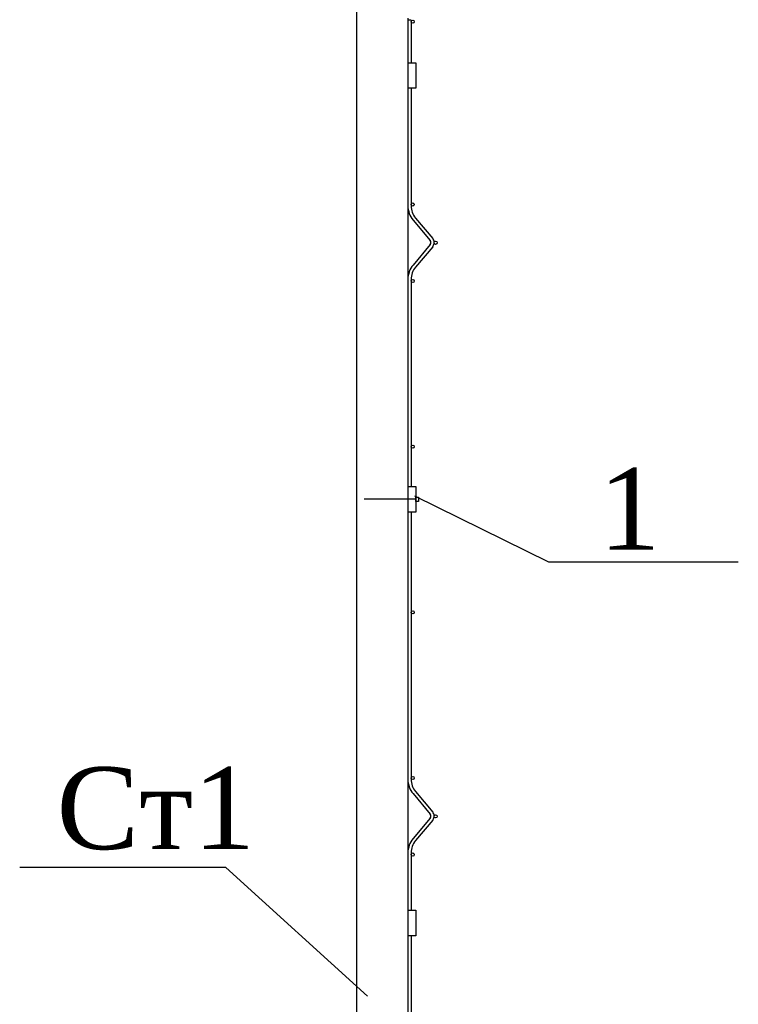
# Model space of a CAD drawing. Header units: inches. Extents: x 9403 to 10041, y 45 to 1090.
# Tile 37 of 41: x 9756 to 9788, y 617 to 660. Entities that reach past the tile are written whole.
import ezdxf

# ---------------------------------------------------------------- set-up
doc = ezdxf.new("R2010")
doc.units = ezdxf.units.IN
doc.header["$MEASUREMENT"] = 0
doc.linetypes.add('K5LT_BASIC', pattern=[0])
doc.layers.add('Системный слой VIEW1', color=7, linetype='Continuous')
doc.layers.add('Системный слой VIEW5', color=7, linetype='Continuous')
doc.styles.add('TIEMS', font='times.ttf')

msp = doc.modelspace()

# ---------------------------------------------------------------- linework, layer by layer
at = {"color": 1}
for p, q in [((9773.56, 658.438), (9773.915, 658.438)), ((9773.915, 658.438), (9773.915, 657.318)), ((9773.915, 657.318), (9773.56, 657.318)), ((9773.56, 639.819), (9773.915, 639.819)), ((9773.915, 639.819), (9773.915, 638.699)), ((9773.915, 638.699), (9773.56, 638.699)), ((9773.56, 621.201), (9773.915, 621.201)), ((9773.915, 621.201), (9773.915, 620.081)), ((9773.915, 620.081), (9773.56, 620.081))]:
    msp.add_line(p, q, dxfattribs=at)
at = {"linetype": 'ByBlock'}
for points in [[(9773.848, 639.416), (9779.745, 636.504), (9788.086, 636.504)], [(9773.915, 639.259), (9771.632, 639.259)], [(9771.789, 617.428), (9765.557, 623.087), (9756.492, 623.087)]]:
    msp.add_lwpolyline(points, dxfattribs=at)
msp.add_lwpolyline([(9773.915, 639.359), (9774.024, 639.359), (9774.024, 639.16), (9773.915, 639.16)], close=True, dxfattribs=at)
at = {"layer": 'Системный слой VIEW1', "color": 5, "linetype": 'K5LT_BASIC'}
for p, q in [((9771.32, 553.624), (9771.32, 661.326)), ((9773.56, 660.398), (9773.56, 574.86)), ((9773.56, 653.159), (9773.56, 553.624))]:
    msp.add_line(p, q, dxfattribs=at)
at = {"layer": 'Системный слой VIEW5', "color": 0, "linetype": 'K5LT_BASIC'}
for p, q in [((9773.7, 660.314), (9773.56, 660.314)), ((9773.7, 660.314), (9773.7, 659.236)), ((9773.7, 660.314), (9773.7, 658.438)), ((9773.7, 657.318), (9773.7, 652.882)), ((9773.7, 652.882), (9773.7, 652.156)), ((9773.789, 651.526), (9774.543, 650.628)), ((9773.789, 651.526), (9774.543, 650.628)), ((9773.789, 651.526), (9774.543, 650.628)), ((9773.789, 651.526), (9774.543, 650.628)), ((9773.789, 651.526), (9774.543, 650.628)), ((9773.789, 651.526), (9774.543, 650.628)), ((9773.789, 651.526), (9774.543, 650.628)), ((9773.789, 651.526), (9774.543, 650.628)), ((9773.789, 651.526), (9774.543, 650.628)), ((9773.789, 651.526), (9774.543, 650.628)), ((9773.789, 651.526), (9774.543, 650.628)), ((9773.789, 651.526), (9774.543, 650.628)), ((9773.789, 651.526), (9774.543, 650.628)), ((9773.789, 651.526), (9774.543, 650.628)), ((9773.789, 651.526), (9774.543, 650.628)), ((9773.789, 651.526), (9774.543, 650.628)), ((9773.789, 651.526), (9774.543, 650.628)), ((9773.789, 651.526), (9774.543, 650.628)), ((9773.789, 651.526), (9774.543, 650.628)), ((9773.789, 651.526), (9774.543, 650.628)), ((9773.789, 651.526), (9774.543, 650.628)), ((9773.789, 651.526), (9774.543, 650.628)), ((9773.789, 651.526), (9774.543, 650.628)), ((9773.789, 651.526), (9774.543, 650.628)), ((9773.789, 651.526), (9774.543, 650.628)), ((9773.789, 651.526), (9774.543, 650.628)), ((9773.789, 651.526), (9774.543, 650.628)), ((9773.789, 651.526), (9774.543, 650.628)), ((9773.789, 651.526), (9774.543, 650.628)), ((9773.789, 651.526), (9774.543, 650.628)), ((9773.789, 651.526), (9774.543, 650.628)), ((9773.789, 651.526), (9774.543, 650.628)), ((9773.789, 651.526), (9774.543, 650.628)), ((9773.789, 651.526), (9774.543, 650.628)), ((9773.789, 651.526), (9774.543, 650.628)), ((9773.789, 651.526), (9774.543, 650.628)), ((9773.789, 651.526), (9774.543, 650.628)), ((9773.789, 651.526), (9774.543, 650.628)), ((9773.789, 651.526), (9774.543, 650.628)), ((9773.789, 651.526), (9774.543, 650.628)), ((9773.789, 651.526), (9774.543, 650.628)), ((9773.789, 651.526), (9774.543, 650.628)), ((9773.789, 651.526), (9774.543, 650.628)), ((9773.789, 651.526), (9774.543, 650.628)), ((9773.789, 651.526), (9774.543, 650.628)), ((9773.789, 651.526), (9774.543, 650.628)), ((9773.789, 651.526), (9774.543, 650.628)), ((9773.789, 651.526), (9774.543, 650.628)), ((9773.789, 651.526), (9774.543, 650.628)), ((9773.789, 651.526), (9774.543, 650.628)), ((9773.789, 651.526), (9774.543, 650.628)), ((9773.789, 651.526), (9774.543, 650.628)), ((9773.789, 651.526), (9774.543, 650.628)), ((9773.789, 651.526), (9774.543, 650.628)), ((9773.789, 651.526), (9774.543, 650.628)), ((9773.789, 651.526), (9774.543, 650.628)), ((9773.789, 651.526), (9774.543, 650.628)), ((9773.896, 651.616), (9774.65, 650.718)), ((9774.543, 650.448), (9773.789, 649.55)), ((9774.65, 650.358), (9773.896, 649.46)), ((9774.65, 650.358), (9773.896, 649.46)), ((9774.65, 650.358), (9773.896, 649.46)), ((9774.65, 650.358), (9773.896, 649.46)), ((9774.65, 650.358), (9773.896, 649.46)), ((9774.65, 650.358), (9773.896, 649.46)), ((9774.65, 650.358), (9773.896, 649.46)), ((9774.65, 650.358), (9773.896, 649.46)), ((9774.65, 650.358), (9773.896, 649.46)), ((9774.65, 650.358), (9773.896, 649.46)), ((9774.65, 650.358), (9773.896, 649.46)), ((9774.65, 650.358), (9773.896, 649.46)), ((9774.65, 650.358), (9773.896, 649.46)), ((9774.65, 650.358), (9773.896, 649.46)), ((9774.65, 650.358), (9773.896, 649.46)), ((9774.65, 650.358), (9773.896, 649.46)), ((9774.65, 650.358), (9773.896, 649.46)), ((9774.65, 650.358), (9773.896, 649.46)), ((9774.65, 650.358), (9773.896, 649.46)), ((9774.65, 650.358), (9773.896, 649.46)), ((9774.65, 650.358), (9773.896, 649.46)), ((9774.65, 650.358), (9773.896, 649.46)), ((9774.65, 650.358), (9773.896, 649.46)), ((9774.65, 650.358), (9773.896, 649.46)), ((9774.65, 650.358), (9773.896, 649.46)), ((9774.65, 650.358), (9773.896, 649.46)), ((9774.65, 650.358), (9773.896, 649.46)), ((9774.65, 650.358), (9773.896, 649.46)), ((9774.65, 650.358), (9773.896, 649.46)), ((9774.65, 650.358), (9773.896, 649.46)), ((9774.65, 650.358), (9773.896, 649.46)), ((9774.65, 650.358), (9773.896, 649.46)), ((9774.65, 650.358), (9773.896, 649.46)), ((9774.65, 650.358), (9773.896, 649.46)), ((9774.65, 650.358), (9773.896, 649.46)), ((9774.65, 650.358), (9773.896, 649.46)), ((9774.65, 650.358), (9773.896, 649.46)), ((9774.65, 650.358), (9773.896, 649.46)), ((9774.65, 650.358), (9773.896, 649.46)), ((9774.65, 650.358), (9773.896, 649.46)), ((9774.65, 650.358), (9773.896, 649.46)), ((9774.65, 650.358), (9773.896, 649.46)), ((9774.65, 650.358), (9773.896, 649.46)), ((9774.65, 650.358), (9773.896, 649.46)), ((9774.65, 650.358), (9773.896, 649.46)), ((9774.65, 650.358), (9773.896, 649.46)), ((9774.65, 650.358), (9773.896, 649.46)), ((9774.65, 650.358), (9773.896, 649.46)), ((9774.65, 650.358), (9773.896, 649.46)), ((9774.65, 650.358), (9773.896, 649.46)), ((9774.65, 650.358), (9773.896, 649.46)), ((9774.65, 650.358), (9773.896, 649.46)), ((9774.65, 650.358), (9773.896, 649.46)), ((9774.65, 650.358), (9773.896, 649.46)), ((9774.65, 650.358), (9773.896, 649.46)), ((9774.65, 650.358), (9773.896, 649.46)), ((9774.65, 650.358), (9773.896, 649.46)), ((9773.7, 648.92), (9773.7, 644.916)), ((9773.7, 648.92), (9773.7, 644.916)), ((9773.7, 648.92), (9773.7, 644.916)), ((9773.7, 648.92), (9773.7, 644.916)), ((9773.7, 648.92), (9773.7, 644.916)), ((9773.7, 648.92), (9773.7, 644.916)), ((9773.7, 648.92), (9773.7, 644.916)), ((9773.7, 648.92), (9773.7, 644.916)), ((9773.7, 648.92), (9773.7, 644.916)), ((9773.7, 648.92), (9773.7, 644.916)), ((9773.7, 648.92), (9773.7, 644.916)), ((9773.7, 648.92), (9773.7, 644.916)), ((9773.7, 648.92), (9773.7, 644.916)), ((9773.7, 648.92), (9773.7, 644.916)), ((9773.7, 648.92), (9773.7, 644.916)), ((9773.7, 648.92), (9773.7, 644.916)), ((9773.7, 648.92), (9773.7, 644.916)), ((9773.7, 648.92), (9773.7, 644.916)), ((9773.7, 648.92), (9773.7, 644.916)), ((9773.7, 648.92), (9773.7, 644.916)), ((9773.7, 648.92), (9773.7, 644.916)), ((9773.7, 648.92), (9773.7, 644.916)), ((9773.7, 648.92), (9773.7, 644.916)), ((9773.7, 648.92), (9773.7, 644.916)), ((9773.7, 648.92), (9773.7, 644.916)), ((9773.7, 648.92), (9773.7, 644.916)), ((9773.7, 648.92), (9773.7, 644.916)), ((9773.7, 648.92), (9773.7, 644.916)), ((9773.7, 648.92), (9773.7, 644.916)), ((9773.7, 648.92), (9773.7, 644.916)), ((9773.7, 648.92), (9773.7, 644.916)), ((9773.7, 648.92), (9773.7, 644.916)), ((9773.7, 648.92), (9773.7, 644.916)), ((9773.7, 648.92), (9773.7, 644.916)), ((9773.7, 648.92), (9773.7, 644.916)), ((9773.7, 648.92), (9773.7, 644.916)), ((9773.7, 648.92), (9773.7, 644.916)), ((9773.7, 648.92), (9773.7, 644.916)), ((9773.7, 648.92), (9773.7, 644.916)), ((9773.7, 648.92), (9773.7, 644.916)), ((9773.7, 648.92), (9773.7, 644.916)), ((9773.7, 648.92), (9773.7, 644.916)), ((9773.7, 648.92), (9773.7, 644.916)), ((9773.7, 648.92), (9773.7, 644.916)), ((9773.7, 648.92), (9773.7, 644.916)), ((9773.7, 648.92), (9773.7, 644.916)), ((9773.7, 648.92), (9773.7, 644.916)), ((9773.7, 648.92), (9773.7, 644.916)), ((9773.7, 648.92), (9773.7, 644.916)), ((9773.7, 648.92), (9773.7, 644.916)), ((9773.7, 648.92), (9773.7, 644.916)), ((9773.7, 648.92), (9773.7, 644.916)), ((9773.7, 648.92), (9773.7, 644.916)), ((9773.7, 648.92), (9773.7, 644.916)), ((9773.7, 648.92), (9773.7, 644.916)), ((9773.7, 648.92), (9773.7, 644.916)), ((9773.7, 648.92), (9773.7, 644.916)), ((9773.7, 644.955), (9773.7, 639.819)), ((9773.7, 638.699), (9773.7, 626.956)), ((9773.789, 626.326), (9774.543, 625.428)), ((9773.789, 626.326), (9774.543, 625.428)), ((9773.789, 626.326), (9774.543, 625.428)), ((9773.789, 626.326), (9774.543, 625.428)), ((9773.789, 626.326), (9774.543, 625.428)), ((9773.789, 626.326), (9774.543, 625.428)), ((9773.789, 626.326), (9774.543, 625.428)), ((9773.789, 626.326), (9774.543, 625.428)), ((9773.789, 626.326), (9774.543, 625.428)), ((9773.789, 626.326), (9774.543, 625.428)), ((9773.789, 626.326), (9774.543, 625.428)), ((9773.789, 626.326), (9774.543, 625.428)), ((9773.789, 626.326), (9774.543, 625.428)), ((9773.789, 626.326), (9774.543, 625.428)), ((9773.789, 626.326), (9774.543, 625.428)), ((9773.789, 626.326), (9774.543, 625.428)), ((9773.789, 626.326), (9774.543, 625.428)), ((9773.789, 626.326), (9774.543, 625.428)), ((9773.789, 626.326), (9774.543, 625.428)), ((9773.789, 626.326), (9774.543, 625.428)), ((9773.789, 626.326), (9774.543, 625.428)), ((9773.789, 626.326), (9774.543, 625.428)), ((9773.789, 626.326), (9774.543, 625.428)), ((9773.789, 626.326), (9774.543, 625.428)), ((9773.789, 626.326), (9774.543, 625.428)), ((9773.789, 626.326), (9774.543, 625.428)), ((9773.789, 626.326), (9774.543, 625.428)), ((9773.789, 626.326), (9774.543, 625.428)), ((9773.789, 626.326), (9774.543, 625.428)), ((9773.789, 626.326), (9774.543, 625.428)), ((9773.789, 626.326), (9774.543, 625.428)), ((9773.789, 626.326), (9774.543, 625.428)), ((9773.789, 626.326), (9774.543, 625.428)), ((9773.789, 626.326), (9774.543, 625.428)), ((9773.789, 626.326), (9774.543, 625.428)), ((9773.789, 626.326), (9774.543, 625.428)), ((9773.789, 626.326), (9774.543, 625.428)), ((9773.789, 626.326), (9774.543, 625.428)), ((9773.789, 626.326), (9774.543, 625.428)), ((9773.789, 626.326), (9774.543, 625.428)), ((9773.789, 626.326), (9774.543, 625.428)), ((9773.789, 626.326), (9774.543, 625.428)), ((9773.789, 626.326), (9774.543, 625.428)), ((9773.789, 626.326), (9774.543, 625.428)), ((9773.789, 626.326), (9774.543, 625.428)), ((9773.789, 626.326), (9774.543, 625.428)), ((9773.789, 626.326), (9774.543, 625.428)), ((9773.789, 626.326), (9774.543, 625.428)), ((9773.789, 626.326), (9774.543, 625.428)), ((9773.789, 626.326), (9774.543, 625.428)), ((9773.789, 626.326), (9774.543, 625.428)), ((9773.789, 626.326), (9774.543, 625.428)), ((9773.789, 626.326), (9774.543, 625.428)), ((9773.789, 626.326), (9774.543, 625.428)), ((9773.789, 626.326), (9774.543, 625.428)), ((9773.789, 626.326), (9774.543, 625.428)), ((9773.789, 626.326), (9774.543, 625.428)), ((9773.896, 626.416), (9774.65, 625.518)), ((9774.543, 625.248), (9773.789, 624.35)), ((9774.65, 625.158), (9773.896, 624.26)), ((9774.65, 625.158), (9773.896, 624.26)), ((9774.65, 625.158), (9773.896, 624.26)), ((9774.65, 625.158), (9773.896, 624.26)), ((9774.65, 625.158), (9773.896, 624.26)), ((9774.65, 625.158), (9773.896, 624.26)), ((9774.65, 625.158), (9773.896, 624.26)), ((9774.65, 625.158), (9773.896, 624.26)), ((9774.65, 625.158), (9773.896, 624.26)), ((9774.65, 625.158), (9773.896, 624.26)), ((9774.65, 625.158), (9773.896, 624.26)), ((9774.65, 625.158), (9773.896, 624.26)), ((9774.65, 625.158), (9773.896, 624.26)), ((9774.65, 625.158), (9773.896, 624.26)), ((9774.65, 625.158), (9773.896, 624.26)), ((9774.65, 625.158), (9773.896, 624.26)), ((9774.65, 625.158), (9773.896, 624.26)), ((9774.65, 625.158), (9773.896, 624.26)), ((9774.65, 625.158), (9773.896, 624.26)), ((9774.65, 625.158), (9773.896, 624.26)), ((9774.65, 625.158), (9773.896, 624.26)), ((9774.65, 625.158), (9773.896, 624.26)), ((9774.65, 625.158), (9773.896, 624.26)), ((9774.65, 625.158), (9773.896, 624.26)), ((9774.65, 625.158), (9773.896, 624.26)), ((9774.65, 625.158), (9773.896, 624.26)), ((9774.65, 625.158), (9773.896, 624.26)), ((9774.65, 625.158), (9773.896, 624.26)), ((9774.65, 625.158), (9773.896, 624.26)), ((9774.65, 625.158), (9773.896, 624.26)), ((9774.65, 625.158), (9773.896, 624.26)), ((9774.65, 625.158), (9773.896, 624.26)), ((9774.65, 625.158), (9773.896, 624.26)), ((9774.65, 625.158), (9773.896, 624.26)), ((9774.65, 625.158), (9773.896, 624.26)), ((9774.65, 625.158), (9773.896, 624.26)), ((9774.65, 625.158), (9773.896, 624.26)), ((9774.65, 625.158), (9773.896, 624.26)), ((9774.65, 625.158), (9773.896, 624.26)), ((9774.65, 625.158), (9773.896, 624.26)), ((9774.65, 625.158), (9773.896, 624.26)), ((9774.65, 625.158), (9773.896, 624.26)), ((9774.65, 625.158), (9773.896, 624.26)), ((9774.65, 625.158), (9773.896, 624.26)), ((9774.65, 625.158), (9773.896, 624.26)), ((9774.65, 625.158), (9773.896, 624.26)), ((9774.65, 625.158), (9773.896, 624.26)), ((9774.65, 625.158), (9773.896, 624.26)), ((9774.65, 625.158), (9773.896, 624.26)), ((9774.65, 625.158), (9773.896, 624.26)), ((9774.65, 625.158), (9773.896, 624.26)), ((9774.65, 625.158), (9773.896, 624.26)), ((9774.65, 625.158), (9773.896, 624.26)), ((9774.65, 625.158), (9773.896, 624.26)), ((9774.65, 625.158), (9773.896, 624.26)), ((9774.65, 625.158), (9773.896, 624.26)), ((9774.65, 625.158), (9773.896, 624.26)), ((9773.7, 623.72), (9773.7, 621.201)), ((9773.7, 620.081), (9773.7, 613.444))]:
    msp.add_line(p, q, dxfattribs=at)
for centre in [(9773.77, 660.244), (9773.77, 652.21), (9774.778, 650.53), (9773.77, 648.85), (9773.77, 641.57), (9773.77, 634.29), (9773.77, 627.01), (9774.778, 625.33), (9773.77, 623.65)]:
    msp.add_circle(centre, 0.07, dxfattribs=at)
for centre, radius, start, end in [((9774.54, 652.156), 0.98, 180, 220), ((9774.54, 652.156), 0.98, 180, 220), ((9774.54, 652.156), 0.98, 180, 220), ((9774.54, 652.156), 0.98, 180, 220), ((9774.54, 652.156), 0.98, 180, 220), ((9774.54, 652.156), 0.98, 180, 220), ((9774.54, 652.156), 0.98, 180, 220), ((9774.54, 652.156), 0.98, 180, 220), ((9774.54, 652.156), 0.98, 180, 220), ((9774.54, 652.156), 0.98, 180, 220), ((9774.54, 652.156), 0.98, 180, 220), ((9774.54, 652.156), 0.98, 180, 220), ((9774.54, 652.156), 0.98, 180, 220), ((9774.54, 652.156), 0.98, 180, 220), ((9774.54, 652.156), 0.98, 180, 220), ((9774.54, 652.156), 0.98, 180, 220), ((9774.54, 652.156), 0.98, 180, 220), ((9774.54, 652.156), 0.98, 180, 220), ((9774.54, 652.156), 0.98, 180, 220), ((9774.54, 652.156), 0.98, 180, 220), ((9774.54, 652.156), 0.98, 180, 220), ((9774.54, 652.156), 0.98, 180, 220), ((9774.54, 652.156), 0.98, 180, 220), ((9774.54, 652.156), 0.98, 180, 220), ((9774.54, 652.156), 0.98, 180, 220), ((9774.54, 652.156), 0.98, 180, 220), ((9774.54, 652.156), 0.98, 180, 220), ((9774.54, 652.156), 0.98, 180, 220), ((9774.54, 652.156), 0.98, 180, 220), ((9774.54, 652.156), 0.98, 180, 220), ((9774.54, 652.156), 0.98, 180, 220), ((9774.54, 652.156), 0.98, 180, 220), ((9774.54, 652.156), 0.98, 180, 220), ((9774.54, 652.156), 0.98, 180, 220), ((9774.54, 652.156), 0.98, 180, 220), ((9774.54, 652.156), 0.98, 180, 220), ((9774.54, 652.156), 0.98, 180, 220), ((9774.54, 652.156), 0.98, 180, 220), ((9774.54, 652.156), 0.98, 180, 220), ((9774.54, 652.156), 0.98, 180, 220), ((9774.54, 652.156), 0.98, 180, 220), ((9774.54, 652.156), 0.98, 180, 220), ((9774.54, 652.156), 0.98, 180, 220), ((9774.54, 652.156), 0.98, 180, 220), ((9774.54, 652.156), 0.98, 180, 220), ((9774.54, 652.156), 0.98, 180, 220), ((9774.54, 652.156), 0.98, 180, 220), ((9774.54, 652.156), 0.98, 180, 220), ((9774.54, 652.156), 0.98, 180, 220), ((9774.54, 652.156), 0.98, 180, 220), ((9774.54, 652.156), 0.98, 180, 220), ((9774.54, 652.156), 0.98, 180, 220), ((9774.54, 652.156), 0.98, 180, 220), ((9774.54, 652.156), 0.98, 180, 220), ((9774.54, 652.156), 0.98, 180, 220), ((9774.54, 652.156), 0.98, 180, 220), ((9774.54, 652.156), 0.98, 180, 220), ((9774.54, 652.156), 0.84, 180, 220), ((9774.54, 652.156), 0.84, 180, 220), ((9774.54, 652.156), 0.84, 180, 220), ((9774.54, 652.156), 0.84, 180, 220), ((9774.54, 652.156), 0.84, 180, 220), ((9774.54, 652.156), 0.84, 180, 220), ((9774.54, 652.156), 0.84, 180, 220), ((9774.54, 652.156), 0.84, 180, 220), ((9774.54, 652.156), 0.84, 180, 220), ((9774.54, 652.156), 0.84, 180, 220), ((9774.54, 652.156), 0.84, 180, 220), ((9774.54, 652.156), 0.84, 180, 220), ((9774.54, 652.156), 0.84, 180, 220), ((9774.54, 652.156), 0.84, 180, 220), ((9774.54, 652.156), 0.84, 180, 220), ((9774.54, 652.156), 0.84, 180, 220), ((9774.54, 652.156), 0.84, 180, 220), ((9774.54, 652.156), 0.84, 180, 220), ((9774.54, 652.156), 0.84, 180, 220), ((9774.54, 652.156), 0.84, 180, 220), ((9774.54, 652.156), 0.84, 180, 220), ((9774.54, 652.156), 0.84, 180, 220), ((9774.54, 652.156), 0.84, 180, 220), ((9774.54, 652.156), 0.84, 180, 220), ((9774.54, 652.156), 0.84, 180, 220), ((9774.54, 652.156), 0.84, 180, 220), ((9774.54, 652.156), 0.84, 180, 220), ((9774.54, 652.156), 0.84, 180, 220), ((9774.54, 652.156), 0.84, 180, 220), ((9774.54, 652.156), 0.84, 180, 220), ((9774.54, 652.156), 0.84, 180, 220), ((9774.54, 652.156), 0.84, 180, 220), ((9774.54, 652.156), 0.84, 180, 220), ((9774.54, 652.156), 0.84, 180, 220), ((9774.54, 652.156), 0.84, 180, 220), ((9774.54, 652.156), 0.84, 180, 220), ((9774.54, 652.156), 0.84, 180, 220), ((9774.54, 652.156), 0.84, 180, 220), ((9774.54, 652.156), 0.84, 180, 220), ((9774.54, 652.156), 0.84, 180, 220), ((9774.54, 652.156), 0.84, 180, 220), ((9774.54, 652.156), 0.84, 180, 220), ((9774.54, 652.156), 0.84, 180, 220), ((9774.54, 652.156), 0.84, 180, 220), ((9774.54, 652.156), 0.84, 180, 220), ((9774.54, 652.156), 0.84, 180, 220), ((9774.54, 652.156), 0.84, 180, 220), ((9774.54, 652.156), 0.84, 180, 220), ((9774.54, 652.156), 0.84, 180, 220), ((9774.54, 652.156), 0.84, 180, 220), ((9774.54, 652.156), 0.84, 180, 220), ((9774.54, 652.156), 0.84, 180, 220), ((9774.54, 652.156), 0.84, 180, 220), ((9774.54, 652.156), 0.84, 180, 220), ((9774.54, 652.156), 0.84, 180, 220), ((9774.54, 652.156), 0.84, 180, 220), ((9774.54, 652.156), 0.84, 180, 220), ((9774.435, 650.538), 0.28, 4.5241, 40), ((9774.435, 650.538), 0.28, 4.5241, 40), ((9774.435, 650.538), 0.28, 4.5241, 40), ((9774.435, 650.538), 0.28, 4.5241, 40), ((9774.435, 650.538), 0.28, 4.5241, 40), ((9774.435, 650.538), 0.28, 4.5241, 40), ((9774.435, 650.538), 0.28, 4.5241, 40), ((9774.435, 650.538), 0.28, 4.5241, 40), ((9774.435, 650.538), 0.28, 4.5241, 40), ((9774.435, 650.538), 0.28, 4.5241, 40), ((9774.435, 650.538), 0.28, 4.5241, 40), ((9774.435, 650.538), 0.28, 4.5241, 40), ((9774.435, 650.538), 0.28, 4.5241, 40), ((9774.435, 650.538), 0.28, 4.5241, 40), ((9774.435, 650.538), 0.28, 4.5241, 40), ((9774.435, 650.538), 0.28, 4.5241, 40), ((9774.435, 650.538), 0.28, 4.5241, 40), ((9774.435, 650.538), 0.28, 4.5241, 40), ((9774.435, 650.538), 0.28, 4.5241, 40), ((9774.435, 650.538), 0.28, 4.5241, 40), ((9774.435, 650.538), 0.28, 4.5241, 40), ((9774.435, 650.538), 0.28, 4.5241, 40), ((9774.435, 650.538), 0.28, 4.5241, 40), ((9774.435, 650.538), 0.28, 4.5241, 40), ((9774.435, 650.538), 0.28, 4.5241, 40), ((9774.435, 650.538), 0.28, 4.5241, 40), ((9774.435, 650.538), 0.28, 4.5241, 40), ((9774.435, 650.538), 0.28, 4.5241, 40), ((9774.435, 650.538), 0.28, 4.5241, 40), ((9774.435, 650.538), 0.28, 4.5241, 40), ((9774.435, 650.538), 0.28, 4.5241, 40), ((9774.435, 650.538), 0.28, 4.5241, 40), ((9774.435, 650.538), 0.28, 4.5241, 40), ((9774.435, 650.538), 0.28, 4.5241, 40), ((9774.435, 650.538), 0.28, 4.5241, 40), ((9774.435, 650.538), 0.28, 4.5241, 40), ((9774.435, 650.538), 0.28, 4.5241, 40), ((9774.435, 650.538), 0.28, 4.5241, 40), ((9774.435, 650.538), 0.28, 4.5241, 40), ((9774.435, 650.538), 0.28, 4.5241, 40), ((9774.435, 650.538), 0.28, 4.5241, 40), ((9774.435, 650.538), 0.28, 4.5241, 40), ((9774.435, 650.538), 0.28, 4.5241, 40), ((9774.435, 650.538), 0.28, 4.5241, 40), ((9774.435, 650.538), 0.28, 4.5241, 40), ((9774.435, 650.538), 0.28, 4.5241, 40), ((9774.435, 650.538), 0.28, 4.5241, 40), ((9774.435, 650.538), 0.28, 4.5241, 40), ((9774.435, 650.538), 0.28, 4.5241, 40), ((9774.435, 650.538), 0.28, 4.5241, 40), ((9774.435, 650.538), 0.28, 4.5241, 40), ((9774.435, 650.538), 0.28, 4.5241, 40), ((9774.435, 650.538), 0.28, 4.5241, 40), ((9774.435, 650.538), 0.28, 4.5241, 40), ((9774.435, 650.538), 0.28, 4.5241, 40), ((9774.435, 650.538), 0.28, 4.5241, 40), ((9774.435, 650.538), 0.28, 4.5241, 40), ((9774.435, 650.538), 0.14, 320, 40), ((9774.435, 650.538), 0.14, 320, 40), ((9774.435, 650.538), 0.14, 320, 40), ((9774.435, 650.538), 0.14, 320, 40), ((9774.435, 650.538), 0.14, 320, 40), ((9774.435, 650.538), 0.14, 320, 40), ((9774.435, 650.538), 0.14, 320, 40), ((9774.435, 650.538), 0.14, 320, 40), ((9774.435, 650.538), 0.14, 320, 40), ((9774.435, 650.538), 0.14, 320, 40), ((9774.435, 650.538), 0.14, 320, 40), ((9774.435, 650.538), 0.14, 320, 40), ((9774.435, 650.538), 0.14, 320, 40), ((9774.435, 650.538), 0.14, 320, 40), ((9774.435, 650.538), 0.14, 320, 40), ((9774.435, 650.538), 0.14, 320, 40), ((9774.435, 650.538), 0.14, 320, 40), ((9774.435, 650.538), 0.14, 320, 40), ((9774.435, 650.538), 0.14, 320, 40), ((9774.435, 650.538), 0.14, 320, 40), ((9774.435, 650.538), 0.14, 320, 40), ((9774.435, 650.538), 0.14, 320, 40), ((9774.435, 650.538), 0.14, 320, 40), ((9774.435, 650.538), 0.14, 320, 40), ((9774.435, 650.538), 0.14, 320, 40), ((9774.435, 650.538), 0.14, 320, 40), ((9774.435, 650.538), 0.14, 320, 40), ((9774.435, 650.538), 0.14, 320, 40), ((9774.435, 650.538), 0.14, 320, 40), ((9774.435, 650.538), 0.14, 320, 40), ((9774.435, 650.538), 0.14, 320, 40), ((9774.435, 650.538), 0.14, 320, 40), ((9774.435, 650.538), 0.14, 320, 40), ((9774.435, 650.538), 0.14, 320, 40), ((9774.435, 650.538), 0.14, 320, 40), ((9774.435, 650.538), 0.14, 320, 40), ((9774.435, 650.538), 0.14, 320, 40), ((9774.435, 650.538), 0.14, 320, 40), ((9774.435, 650.538), 0.14, 320, 40), ((9774.435, 650.538), 0.14, 320, 40), ((9774.435, 650.538), 0.14, 320, 40), ((9774.435, 650.538), 0.14, 320, 40), ((9774.435, 650.538), 0.14, 320, 40), ((9774.435, 650.538), 0.14, 320, 40), ((9774.435, 650.538), 0.14, 320, 40), ((9774.435, 650.538), 0.14, 320, 40), ((9774.435, 650.538), 0.14, 320, 40), ((9774.435, 650.538), 0.14, 320, 40), ((9774.435, 650.538), 0.14, 320, 40), ((9774.435, 650.538), 0.14, 320, 40), ((9774.435, 650.538), 0.14, 320, 40), ((9774.435, 650.538), 0.14, 320, 40), ((9774.435, 650.538), 0.14, 320, 40), ((9774.435, 650.538), 0.14, 320, 40), ((9774.435, 650.538), 0.14, 320, 40), ((9774.435, 650.538), 0.14, 320, 40), ((9774.435, 650.538), 0.14, 320, 40), ((9774.435, 650.538), 0.28, 320, 352.7418), ((9774.435, 650.538), 0.28, 320, 352.7418), ((9774.435, 650.538), 0.28, 320, 352.7418), ((9774.435, 650.538), 0.28, 320, 352.7418), ((9774.435, 650.538), 0.28, 320, 352.7418), ((9774.435, 650.538), 0.28, 320, 352.7418), ((9774.435, 650.538), 0.28, 320, 352.7418), ((9774.435, 650.538), 0.28, 320, 352.7418), ((9774.435, 650.538), 0.28, 320, 352.7418), ((9774.435, 650.538), 0.28, 320, 352.7418), ((9774.435, 650.538), 0.28, 320, 352.7418), ((9774.435, 650.538), 0.28, 320, 352.7418), ((9774.435, 650.538), 0.28, 320, 352.7418), ((9774.435, 650.538), 0.28, 320, 352.7418), ((9774.435, 650.538), 0.28, 320, 352.7418), ((9774.435, 650.538), 0.28, 320, 352.7418), ((9774.435, 650.538), 0.28, 320, 352.7418), ((9774.435, 650.538), 0.28, 320, 352.7418), ((9774.435, 650.538), 0.28, 320, 352.7418), ((9774.435, 650.538), 0.28, 320, 352.7418), ((9774.435, 650.538), 0.28, 320, 352.7418), ((9774.435, 650.538), 0.28, 320, 352.7418), ((9774.435, 650.538), 0.28, 320, 352.7418), ((9774.435, 650.538), 0.28, 320, 352.7418), ((9774.435, 650.538), 0.28, 320, 352.7418), ((9774.435, 650.538), 0.28, 320, 352.7418), ((9774.435, 650.538), 0.28, 320, 352.7418), ((9774.435, 650.538), 0.28, 320, 352.7418), ((9774.435, 650.538), 0.28, 320, 352.7418), ((9774.435, 650.538), 0.28, 320, 352.7418), ((9774.435, 650.538), 0.28, 320, 352.7418), ((9774.435, 650.538), 0.28, 320, 352.7418), ((9774.435, 650.538), 0.28, 320, 352.7418), ((9774.435, 650.538), 0.28, 320, 352.7418), ((9774.435, 650.538), 0.28, 320, 352.7418), ((9774.435, 650.538), 0.28, 320, 352.7418), ((9774.435, 650.538), 0.28, 320, 352.7418), ((9774.435, 650.538), 0.28, 320, 352.7418), ((9774.435, 650.538), 0.28, 320, 352.7418), ((9774.435, 650.538), 0.28, 320, 352.7418), ((9774.435, 650.538), 0.28, 320, 352.7418), ((9774.435, 650.538), 0.28, 320, 352.7418), ((9774.435, 650.538), 0.28, 320, 352.7418), ((9774.435, 650.538), 0.28, 320, 352.7418), ((9774.435, 650.538), 0.28, 320, 352.7418), ((9774.435, 650.538), 0.28, 320, 352.7418), ((9774.435, 650.538), 0.28, 320, 352.7418), ((9774.435, 650.538), 0.28, 320, 352.7418), ((9774.435, 650.538), 0.28, 320, 352.7418), ((9774.435, 650.538), 0.28, 320, 352.7418), ((9774.435, 650.538), 0.28, 320, 352.7418), ((9774.435, 650.538), 0.28, 320, 352.7418), ((9774.435, 650.538), 0.28, 320, 352.7418), ((9774.435, 650.538), 0.28, 320, 352.7418), ((9774.435, 650.538), 0.28, 320, 352.7418), ((9774.435, 650.538), 0.28, 320, 352.7418), ((9774.435, 650.538), 0.28, 320, 352.7418), ((9774.54, 648.92), 0.98, 140, 180), ((9774.54, 648.92), 0.98, 140, 180), ((9774.54, 648.92), 0.98, 140, 180), ((9774.54, 648.92), 0.98, 140, 180), ((9774.54, 648.92), 0.98, 140, 180), ((9774.54, 648.92), 0.98, 140, 180), ((9774.54, 648.92), 0.98, 140, 180), ((9774.54, 648.92), 0.98, 140, 180), ((9774.54, 648.92), 0.98, 140, 180), ((9774.54, 648.92), 0.98, 140, 180), ((9774.54, 648.92), 0.98, 140, 180), ((9774.54, 648.92), 0.98, 140, 180), ((9774.54, 648.92), 0.98, 140, 180), ((9774.54, 648.92), 0.98, 140, 180), ((9774.54, 648.92), 0.98, 140, 180), ((9774.54, 648.92), 0.98, 140, 180), ((9774.54, 648.92), 0.98, 140, 180), ((9774.54, 648.92), 0.98, 140, 180), ((9774.54, 648.92), 0.98, 140, 180), ((9774.54, 648.92), 0.98, 140, 180), ((9774.54, 648.92), 0.98, 140, 180), ((9774.54, 648.92), 0.98, 140, 180), ((9774.54, 648.92), 0.98, 140, 180), ((9774.54, 648.92), 0.98, 140, 180), ((9774.54, 648.92), 0.98, 140, 180), ((9774.54, 648.92), 0.98, 140, 180), ((9774.54, 648.92), 0.98, 140, 180), ((9774.54, 648.92), 0.98, 140, 180), ((9774.54, 648.92), 0.98, 140, 180), ((9774.54, 648.92), 0.98, 140, 180), ((9774.54, 648.92), 0.98, 140, 180), ((9774.54, 648.92), 0.98, 140, 180), ((9774.54, 648.92), 0.98, 140, 180), ((9774.54, 648.92), 0.98, 140, 180), ((9774.54, 648.92), 0.98, 140, 180), ((9774.54, 648.92), 0.98, 140, 180), ((9774.54, 648.92), 0.98, 140, 180), ((9774.54, 648.92), 0.98, 140, 180), ((9774.54, 648.92), 0.98, 140, 180), ((9774.54, 648.92), 0.98, 140, 180), ((9774.54, 648.92), 0.98, 140, 180), ((9774.54, 648.92), 0.98, 140, 180), ((9774.54, 648.92), 0.98, 140, 180), ((9774.54, 648.92), 0.98, 140, 180), ((9774.54, 648.92), 0.98, 140, 180), ((9774.54, 648.92), 0.98, 140, 180), ((9774.54, 648.92), 0.98, 140, 180), ((9774.54, 648.92), 0.98, 140, 180), ((9774.54, 648.92), 0.98, 140, 180), ((9774.54, 648.92), 0.98, 140, 180), ((9774.54, 648.92), 0.98, 140, 180), ((9774.54, 648.92), 0.98, 140, 180), ((9774.54, 648.92), 0.98, 140, 180), ((9774.54, 648.92), 0.98, 140, 180), ((9774.54, 648.92), 0.98, 140, 180), ((9774.54, 648.92), 0.98, 140, 180), ((9774.54, 648.92), 0.98, 140, 180), ((9774.54, 648.92), 0.84, 140, 180), ((9774.54, 648.92), 0.84, 140, 180), ((9774.54, 648.92), 0.84, 140, 180), ((9774.54, 648.92), 0.84, 140, 180), ((9774.54, 648.92), 0.84, 140, 180), ((9774.54, 648.92), 0.84, 140, 180), ((9774.54, 648.92), 0.84, 140, 180), ((9774.54, 648.92), 0.84, 140, 180), ((9774.54, 648.92), 0.84, 140, 180), ((9774.54, 648.92), 0.84, 140, 180), ((9774.54, 648.92), 0.84, 140, 180), ((9774.54, 648.92), 0.84, 140, 180), ((9774.54, 648.92), 0.84, 140, 180), ((9774.54, 648.92), 0.84, 140, 180), ((9774.54, 648.92), 0.84, 140, 180), ((9774.54, 648.92), 0.84, 140, 180), ((9774.54, 648.92), 0.84, 140, 180), ((9774.54, 648.92), 0.84, 140, 180), ((9774.54, 648.92), 0.84, 140, 180), ((9774.54, 648.92), 0.84, 140, 180), ((9774.54, 648.92), 0.84, 140, 180), ((9774.54, 648.92), 0.84, 140, 180), ((9774.54, 648.92), 0.84, 140, 180), ((9774.54, 648.92), 0.84, 140, 180), ((9774.54, 648.92), 0.84, 140, 180), ((9774.54, 648.92), 0.84, 140, 180), ((9774.54, 648.92), 0.84, 140, 180), ((9774.54, 648.92), 0.84, 140, 180), ((9774.54, 648.92), 0.84, 140, 180), ((9774.54, 648.92), 0.84, 140, 180), ((9774.54, 648.92), 0.84, 140, 180), ((9774.54, 648.92), 0.84, 140, 180), ((9774.54, 648.92), 0.84, 140, 180), ((9774.54, 648.92), 0.84, 140, 180), ((9774.54, 648.92), 0.84, 140, 180), ((9774.54, 648.92), 0.84, 140, 180), ((9774.54, 648.92), 0.84, 140, 180), ((9774.54, 648.92), 0.84, 140, 180), ((9774.54, 648.92), 0.84, 140, 180), ((9774.54, 648.92), 0.84, 140, 180), ((9774.54, 648.92), 0.84, 140, 180), ((9774.54, 648.92), 0.84, 140, 180), ((9774.54, 648.92), 0.84, 140, 180), ((9774.54, 648.92), 0.84, 140, 180), ((9774.54, 648.92), 0.84, 140, 180), ((9774.54, 648.92), 0.84, 140, 180), ((9774.54, 648.92), 0.84, 140, 180), ((9774.54, 648.92), 0.84, 140, 180), ((9774.54, 648.92), 0.84, 140, 180), ((9774.54, 648.92), 0.84, 140, 180), ((9774.54, 648.92), 0.84, 140, 180), ((9774.54, 648.92), 0.84, 140, 180), ((9774.54, 648.92), 0.84, 140, 180), ((9774.54, 648.92), 0.84, 140, 180), ((9774.54, 648.92), 0.84, 140, 180), ((9774.54, 648.92), 0.84, 140, 180), ((9774.54, 648.92), 0.84, 140, 180), ((9774.54, 626.956), 0.98, 180, 220), ((9774.54, 626.956), 0.98, 180, 220), ((9774.54, 626.956), 0.98, 180, 220), ((9774.54, 626.956), 0.98, 180, 220), ((9774.54, 626.956), 0.98, 180, 220), ((9774.54, 626.956), 0.98, 180, 220), ((9774.54, 626.956), 0.98, 180, 220), ((9774.54, 626.956), 0.98, 180, 220), ((9774.54, 626.956), 0.98, 180, 220), ((9774.54, 626.956), 0.98, 180, 220), ((9774.54, 626.956), 0.98, 180, 220), ((9774.54, 626.956), 0.98, 180, 220), ((9774.54, 626.956), 0.98, 180, 220), ((9774.54, 626.956), 0.98, 180, 220), ((9774.54, 626.956), 0.98, 180, 220), ((9774.54, 626.956), 0.98, 180, 220), ((9774.54, 626.956), 0.98, 180, 220), ((9774.54, 626.956), 0.98, 180, 220), ((9774.54, 626.956), 0.98, 180, 220), ((9774.54, 626.956), 0.98, 180, 220), ((9774.54, 626.956), 0.98, 180, 220), ((9774.54, 626.956), 0.98, 180, 220), ((9774.54, 626.956), 0.98, 180, 220), ((9774.54, 626.956), 0.98, 180, 220), ((9774.54, 626.956), 0.98, 180, 220), ((9774.54, 626.956), 0.98, 180, 220), ((9774.54, 626.956), 0.98, 180, 220), ((9774.54, 626.956), 0.98, 180, 220), ((9774.54, 626.956), 0.98, 180, 220), ((9774.54, 626.956), 0.98, 180, 220), ((9774.54, 626.956), 0.98, 180, 220), ((9774.54, 626.956), 0.98, 180, 220), ((9774.54, 626.956), 0.98, 180, 220), ((9774.54, 626.956), 0.98, 180, 220), ((9774.54, 626.956), 0.98, 180, 220), ((9774.54, 626.956), 0.98, 180, 220), ((9774.54, 626.956), 0.98, 180, 220), ((9774.54, 626.956), 0.98, 180, 220), ((9774.54, 626.956), 0.98, 180, 220), ((9774.54, 626.956), 0.98, 180, 220), ((9774.54, 626.956), 0.98, 180, 220), ((9774.54, 626.956), 0.98, 180, 220), ((9774.54, 626.956), 0.98, 180, 220), ((9774.54, 626.956), 0.98, 180, 220), ((9774.54, 626.956), 0.98, 180, 220), ((9774.54, 626.956), 0.98, 180, 220), ((9774.54, 626.956), 0.98, 180, 220), ((9774.54, 626.956), 0.98, 180, 220), ((9774.54, 626.956), 0.98, 180, 220), ((9774.54, 626.956), 0.98, 180, 220), ((9774.54, 626.956), 0.98, 180, 220), ((9774.54, 626.956), 0.98, 180, 220), ((9774.54, 626.956), 0.98, 180, 220), ((9774.54, 626.956), 0.98, 180, 220), ((9774.54, 626.956), 0.98, 180, 220), ((9774.54, 626.956), 0.98, 180, 220), ((9774.54, 626.956), 0.98, 180, 220), ((9774.54, 626.956), 0.84, 180, 220), ((9774.54, 626.956), 0.84, 180, 220), ((9774.54, 626.956), 0.84, 180, 220), ((9774.54, 626.956), 0.84, 180, 220), ((9774.54, 626.956), 0.84, 180, 220), ((9774.54, 626.956), 0.84, 180, 220), ((9774.54, 626.956), 0.84, 180, 220), ((9774.54, 626.956), 0.84, 180, 220), ((9774.54, 626.956), 0.84, 180, 220), ((9774.54, 626.956), 0.84, 180, 220), ((9774.54, 626.956), 0.84, 180, 220), ((9774.54, 626.956), 0.84, 180, 220), ((9774.54, 626.956), 0.84, 180, 220), ((9774.54, 626.956), 0.84, 180, 220), ((9774.54, 626.956), 0.84, 180, 220), ((9774.54, 626.956), 0.84, 180, 220), ((9774.54, 626.956), 0.84, 180, 220), ((9774.54, 626.956), 0.84, 180, 220), ((9774.54, 626.956), 0.84, 180, 220), ((9774.54, 626.956), 0.84, 180, 220), ((9774.54, 626.956), 0.84, 180, 220), ((9774.54, 626.956), 0.84, 180, 220), ((9774.54, 626.956), 0.84, 180, 220), ((9774.54, 626.956), 0.84, 180, 220), ((9774.54, 626.956), 0.84, 180, 220), ((9774.54, 626.956), 0.84, 180, 220), ((9774.54, 626.956), 0.84, 180, 220), ((9774.54, 626.956), 0.84, 180, 220), ((9774.54, 626.956), 0.84, 180, 220), ((9774.54, 626.956), 0.84, 180, 220), ((9774.54, 626.956), 0.84, 180, 220), ((9774.54, 626.956), 0.84, 180, 220), ((9774.54, 626.956), 0.84, 180, 220), ((9774.54, 626.956), 0.84, 180, 220), ((9774.54, 626.956), 0.84, 180, 220), ((9774.54, 626.956), 0.84, 180, 220), ((9774.54, 626.956), 0.84, 180, 220), ((9774.54, 626.956), 0.84, 180, 220), ((9774.54, 626.956), 0.84, 180, 220), ((9774.54, 626.956), 0.84, 180, 220), ((9774.54, 626.956), 0.84, 180, 220), ((9774.54, 626.956), 0.84, 180, 220), ((9774.54, 626.956), 0.84, 180, 220), ((9774.54, 626.956), 0.84, 180, 220), ((9774.54, 626.956), 0.84, 180, 220), ((9774.54, 626.956), 0.84, 180, 220), ((9774.54, 626.956), 0.84, 180, 220), ((9774.54, 626.956), 0.84, 180, 220), ((9774.54, 626.956), 0.84, 180, 220), ((9774.54, 626.956), 0.84, 180, 220), ((9774.54, 626.956), 0.84, 180, 220), ((9774.54, 626.956), 0.84, 180, 220), ((9774.54, 626.956), 0.84, 180, 220), ((9774.54, 626.956), 0.84, 180, 220), ((9774.54, 626.956), 0.84, 180, 220), ((9774.54, 626.956), 0.84, 180, 220), ((9774.54, 626.956), 0.84, 180, 220), ((9774.435, 625.338), 0.14, 320, 40), ((9774.435, 625.338), 0.14, 320, 40), ((9774.435, 625.338), 0.14, 320, 40), ((9774.435, 625.338), 0.14, 320, 40), ((9774.435, 625.338), 0.14, 320, 40), ((9774.435, 625.338), 0.14, 320, 40), ((9774.435, 625.338), 0.14, 320, 40), ((9774.435, 625.338), 0.14, 320, 40), ((9774.435, 625.338), 0.14, 320, 40), ((9774.435, 625.338), 0.14, 320, 40), ((9774.435, 625.338), 0.14, 320, 40), ((9774.435, 625.338), 0.14, 320, 40), ((9774.435, 625.338), 0.14, 320, 40), ((9774.435, 625.338), 0.14, 320, 40), ((9774.435, 625.338), 0.14, 320, 40), ((9774.435, 625.338), 0.14, 320, 40), ((9774.435, 625.338), 0.14, 320, 40), ((9774.435, 625.338), 0.14, 320, 40), ((9774.435, 625.338), 0.14, 320, 40), ((9774.435, 625.338), 0.14, 320, 40), ((9774.435, 625.338), 0.14, 320, 40), ((9774.435, 625.338), 0.14, 320, 40), ((9774.435, 625.338), 0.14, 320, 40), ((9774.435, 625.338), 0.14, 320, 40), ((9774.435, 625.338), 0.14, 320, 40), ((9774.435, 625.338), 0.14, 320, 40), ((9774.435, 625.338), 0.14, 320, 40), ((9774.435, 625.338), 0.14, 320, 40), ((9774.435, 625.338), 0.14, 320, 40), ((9774.435, 625.338), 0.14, 320, 40), ((9774.435, 625.338), 0.14, 320, 40), ((9774.435, 625.338), 0.14, 320, 40), ((9774.435, 625.338), 0.14, 320, 40), ((9774.435, 625.338), 0.14, 320, 40), ((9774.435, 625.338), 0.14, 320, 40), ((9774.435, 625.338), 0.14, 320, 40), ((9774.435, 625.338), 0.14, 320, 40), ((9774.435, 625.338), 0.14, 320, 40), ((9774.435, 625.338), 0.14, 320, 40), ((9774.435, 625.338), 0.14, 320, 40), ((9774.435, 625.338), 0.14, 320, 40), ((9774.435, 625.338), 0.14, 320, 40), ((9774.435, 625.338), 0.14, 320, 40), ((9774.435, 625.338), 0.14, 320, 40), ((9774.435, 625.338), 0.14, 320, 40), ((9774.435, 625.338), 0.14, 320, 40), ((9774.435, 625.338), 0.14, 320, 40), ((9774.435, 625.338), 0.14, 320, 40), ((9774.435, 625.338), 0.14, 320, 40), ((9774.435, 625.338), 0.14, 320, 40), ((9774.435, 625.338), 0.14, 320, 40), ((9774.435, 625.338), 0.14, 320, 40), ((9774.435, 625.338), 0.14, 320, 40), ((9774.435, 625.338), 0.14, 320, 40), ((9774.435, 625.338), 0.14, 320, 40), ((9774.435, 625.338), 0.14, 320, 40), ((9774.435, 625.338), 0.14, 320, 40), ((9774.435, 625.338), 0.28, 4.5241, 40), ((9774.435, 625.338), 0.28, 4.5241, 40), ((9774.435, 625.338), 0.28, 4.5241, 40), ((9774.435, 625.338), 0.28, 4.5241, 40), ((9774.435, 625.338), 0.28, 4.5241, 40), ((9774.435, 625.338), 0.28, 4.5241, 40), ((9774.435, 625.338), 0.28, 4.5241, 40), ((9774.435, 625.338), 0.28, 4.5241, 40), ((9774.435, 625.338), 0.28, 4.5241, 40), ((9774.435, 625.338), 0.28, 4.5241, 40), ((9774.435, 625.338), 0.28, 4.5241, 40), ((9774.435, 625.338), 0.28, 4.5241, 40), ((9774.435, 625.338), 0.28, 4.5241, 40), ((9774.435, 625.338), 0.28, 4.5241, 40), ((9774.435, 625.338), 0.28, 4.5241, 40), ((9774.435, 625.338), 0.28, 4.5241, 40), ((9774.435, 625.338), 0.28, 4.5241, 40), ((9774.435, 625.338), 0.28, 4.5241, 40), ((9774.435, 625.338), 0.28, 4.5241, 40), ((9774.435, 625.338), 0.28, 4.5241, 40), ((9774.435, 625.338), 0.28, 4.5241, 40), ((9774.435, 625.338), 0.28, 4.5241, 40), ((9774.435, 625.338), 0.28, 4.5241, 40), ((9774.435, 625.338), 0.28, 4.5241, 40), ((9774.435, 625.338), 0.28, 4.5241, 40), ((9774.435, 625.338), 0.28, 4.5241, 40), ((9774.435, 625.338), 0.28, 4.5241, 40), ((9774.435, 625.338), 0.28, 4.5241, 40), ((9774.435, 625.338), 0.28, 4.5241, 40), ((9774.435, 625.338), 0.28, 4.5241, 40), ((9774.435, 625.338), 0.28, 4.5241, 40), ((9774.435, 625.338), 0.28, 4.5241, 40), ((9774.435, 625.338), 0.28, 4.5241, 40), ((9774.435, 625.338), 0.28, 4.5241, 40), ((9774.435, 625.338), 0.28, 4.5241, 40), ((9774.435, 625.338), 0.28, 4.5241, 40), ((9774.435, 625.338), 0.28, 4.5241, 40), ((9774.435, 625.338), 0.28, 4.5241, 40), ((9774.435, 625.338), 0.28, 4.5241, 40), ((9774.435, 625.338), 0.28, 4.5241, 40), ((9774.435, 625.338), 0.28, 4.5241, 40), ((9774.435, 625.338), 0.28, 4.5241, 40), ((9774.435, 625.338), 0.28, 4.5241, 40), ((9774.435, 625.338), 0.28, 4.5241, 40), ((9774.435, 625.338), 0.28, 4.5241, 40), ((9774.435, 625.338), 0.28, 4.5241, 40), ((9774.435, 625.338), 0.28, 4.5241, 40), ((9774.435, 625.338), 0.28, 4.5241, 40), ((9774.435, 625.338), 0.28, 4.5241, 40), ((9774.435, 625.338), 0.28, 4.5241, 40), ((9774.435, 625.338), 0.28, 4.5241, 40), ((9774.435, 625.338), 0.28, 4.5241, 40), ((9774.435, 625.338), 0.28, 4.5241, 40), ((9774.435, 625.338), 0.28, 4.5241, 40), ((9774.435, 625.338), 0.28, 4.5241, 40), ((9774.435, 625.338), 0.28, 4.5241, 40), ((9774.435, 625.338), 0.28, 4.5241, 40), ((9774.435, 625.338), 0.28, 320, 352.7418), ((9774.435, 625.338), 0.28, 320, 352.7418), ((9774.435, 625.338), 0.28, 320, 352.7418), ((9774.435, 625.338), 0.28, 320, 352.7418), ((9774.435, 625.338), 0.28, 320, 352.7418), ((9774.435, 625.338), 0.28, 320, 352.7418), ((9774.435, 625.338), 0.28, 320, 352.7418), ((9774.435, 625.338), 0.28, 320, 352.7418), ((9774.435, 625.338), 0.28, 320, 352.7418), ((9774.435, 625.338), 0.28, 320, 352.7418), ((9774.435, 625.338), 0.28, 320, 352.7418), ((9774.435, 625.338), 0.28, 320, 352.7418), ((9774.435, 625.338), 0.28, 320, 352.7418), ((9774.435, 625.338), 0.28, 320, 352.7418), ((9774.435, 625.338), 0.28, 320, 352.7418), ((9774.435, 625.338), 0.28, 320, 352.7418), ((9774.435, 625.338), 0.28, 320, 352.7418), ((9774.435, 625.338), 0.28, 320, 352.7418), ((9774.435, 625.338), 0.28, 320, 352.7418), ((9774.435, 625.338), 0.28, 320, 352.7418), ((9774.435, 625.338), 0.28, 320, 352.7418), ((9774.435, 625.338), 0.28, 320, 352.7418), ((9774.435, 625.338), 0.28, 320, 352.7418), ((9774.435, 625.338), 0.28, 320, 352.7418), ((9774.435, 625.338), 0.28, 320, 352.7418), ((9774.435, 625.338), 0.28, 320, 352.7418), ((9774.435, 625.338), 0.28, 320, 352.7418), ((9774.435, 625.338), 0.28, 320, 352.7418), ((9774.435, 625.338), 0.28, 320, 352.7418), ((9774.435, 625.338), 0.28, 320, 352.7418), ((9774.435, 625.338), 0.28, 320, 352.7418), ((9774.435, 625.338), 0.28, 320, 352.7418), ((9774.435, 625.338), 0.28, 320, 352.7418), ((9774.435, 625.338), 0.28, 320, 352.7418), ((9774.435, 625.338), 0.28, 320, 352.7418), ((9774.435, 625.338), 0.28, 320, 352.7418), ((9774.435, 625.338), 0.28, 320, 352.7418), ((9774.435, 625.338), 0.28, 320, 352.7418), ((9774.435, 625.338), 0.28, 320, 352.7418), ((9774.435, 625.338), 0.28, 320, 352.7418), ((9774.435, 625.338), 0.28, 320, 352.7418), ((9774.435, 625.338), 0.28, 320, 352.7418), ((9774.435, 625.338), 0.28, 320, 352.7418), ((9774.435, 625.338), 0.28, 320, 352.7418), ((9774.435, 625.338), 0.28, 320, 352.7418), ((9774.435, 625.338), 0.28, 320, 352.7418), ((9774.435, 625.338), 0.28, 320, 352.7418), ((9774.435, 625.338), 0.28, 320, 352.7418), ((9774.435, 625.338), 0.28, 320, 352.7418), ((9774.435, 625.338), 0.28, 320, 352.7418), ((9774.435, 625.338), 0.28, 320, 352.7418), ((9774.435, 625.338), 0.28, 320, 352.7418), ((9774.435, 625.338), 0.28, 320, 352.7418), ((9774.435, 625.338), 0.28, 320, 352.7418), ((9774.435, 625.338), 0.28, 320, 352.7418), ((9774.435, 625.338), 0.28, 320, 352.7418), ((9774.435, 625.338), 0.28, 320, 352.7418), ((9774.54, 623.72), 0.98, 140, 180), ((9774.54, 623.72), 0.98, 140, 180), ((9774.54, 623.72), 0.98, 140, 180), ((9774.54, 623.72), 0.98, 140, 180), ((9774.54, 623.72), 0.98, 140, 180), ((9774.54, 623.72), 0.98, 140, 180), ((9774.54, 623.72), 0.98, 140, 180), ((9774.54, 623.72), 0.98, 140, 180), ((9774.54, 623.72), 0.98, 140, 180), ((9774.54, 623.72), 0.98, 140, 180), ((9774.54, 623.72), 0.98, 140, 180), ((9774.54, 623.72), 0.98, 140, 180), ((9774.54, 623.72), 0.98, 140, 180), ((9774.54, 623.72), 0.98, 140, 180), ((9774.54, 623.72), 0.98, 140, 180), ((9774.54, 623.72), 0.98, 140, 180), ((9774.54, 623.72), 0.98, 140, 180), ((9774.54, 623.72), 0.98, 140, 180), ((9774.54, 623.72), 0.98, 140, 180), ((9774.54, 623.72), 0.98, 140, 180), ((9774.54, 623.72), 0.98, 140, 180), ((9774.54, 623.72), 0.98, 140, 180), ((9774.54, 623.72), 0.98, 140, 180), ((9774.54, 623.72), 0.98, 140, 180), ((9774.54, 623.72), 0.98, 140, 180), ((9774.54, 623.72), 0.98, 140, 180), ((9774.54, 623.72), 0.98, 140, 180), ((9774.54, 623.72), 0.98, 140, 180), ((9774.54, 623.72), 0.98, 140, 180), ((9774.54, 623.72), 0.98, 140, 180), ((9774.54, 623.72), 0.98, 140, 180), ((9774.54, 623.72), 0.98, 140, 180), ((9774.54, 623.72), 0.98, 140, 180), ((9774.54, 623.72), 0.98, 140, 180), ((9774.54, 623.72), 0.98, 140, 180), ((9774.54, 623.72), 0.98, 140, 180), ((9774.54, 623.72), 0.98, 140, 180), ((9774.54, 623.72), 0.98, 140, 180), ((9774.54, 623.72), 0.98, 140, 180), ((9774.54, 623.72), 0.98, 140, 180), ((9774.54, 623.72), 0.98, 140, 180), ((9774.54, 623.72), 0.98, 140, 180), ((9774.54, 623.72), 0.98, 140, 180), ((9774.54, 623.72), 0.98, 140, 180), ((9774.54, 623.72), 0.98, 140, 180), ((9774.54, 623.72), 0.98, 140, 180), ((9774.54, 623.72), 0.98, 140, 180), ((9774.54, 623.72), 0.98, 140, 180), ((9774.54, 623.72), 0.98, 140, 180), ((9774.54, 623.72), 0.98, 140, 180), ((9774.54, 623.72), 0.98, 140, 180), ((9774.54, 623.72), 0.98, 140, 180), ((9774.54, 623.72), 0.98, 140, 180), ((9774.54, 623.72), 0.98, 140, 180), ((9774.54, 623.72), 0.98, 140, 180), ((9774.54, 623.72), 0.98, 140, 180), ((9774.54, 623.72), 0.98, 140, 180), ((9774.54, 623.72), 0.84, 140, 180), ((9774.54, 623.72), 0.84, 140, 180), ((9774.54, 623.72), 0.84, 140, 180), ((9774.54, 623.72), 0.84, 140, 180), ((9774.54, 623.72), 0.84, 140, 180), ((9774.54, 623.72), 0.84, 140, 180), ((9774.54, 623.72), 0.84, 140, 180), ((9774.54, 623.72), 0.84, 140, 180), ((9774.54, 623.72), 0.84, 140, 180), ((9774.54, 623.72), 0.84, 140, 180), ((9774.54, 623.72), 0.84, 140, 180), ((9774.54, 623.72), 0.84, 140, 180), ((9774.54, 623.72), 0.84, 140, 180), ((9774.54, 623.72), 0.84, 140, 180), ((9774.54, 623.72), 0.84, 140, 180), ((9774.54, 623.72), 0.84, 140, 180), ((9774.54, 623.72), 0.84, 140, 180), ((9774.54, 623.72), 0.84, 140, 180), ((9774.54, 623.72), 0.84, 140, 180), ((9774.54, 623.72), 0.84, 140, 180), ((9774.54, 623.72), 0.84, 140, 180), ((9774.54, 623.72), 0.84, 140, 180), ((9774.54, 623.72), 0.84, 140, 180), ((9774.54, 623.72), 0.84, 140, 180), ((9774.54, 623.72), 0.84, 140, 180), ((9774.54, 623.72), 0.84, 140, 180), ((9774.54, 623.72), 0.84, 140, 180), ((9774.54, 623.72), 0.84, 140, 180), ((9774.54, 623.72), 0.84, 140, 180), ((9774.54, 623.72), 0.84, 140, 180), ((9774.54, 623.72), 0.84, 140, 180), ((9774.54, 623.72), 0.84, 140, 180), ((9774.54, 623.72), 0.84, 140, 180), ((9774.54, 623.72), 0.84, 140, 180), ((9774.54, 623.72), 0.84, 140, 180), ((9774.54, 623.72), 0.84, 140, 180), ((9774.54, 623.72), 0.84, 140, 180), ((9774.54, 623.72), 0.84, 140, 180), ((9774.54, 623.72), 0.84, 140, 180), ((9774.54, 623.72), 0.84, 140, 180), ((9774.54, 623.72), 0.84, 140, 180), ((9774.54, 623.72), 0.84, 140, 180), ((9774.54, 623.72), 0.84, 140, 180), ((9774.54, 623.72), 0.84, 140, 180), ((9774.54, 623.72), 0.84, 140, 180), ((9774.54, 623.72), 0.84, 140, 180), ((9774.54, 623.72), 0.84, 140, 180), ((9774.54, 623.72), 0.84, 140, 180), ((9774.54, 623.72), 0.84, 140, 180), ((9774.54, 623.72), 0.84, 140, 180), ((9774.54, 623.72), 0.84, 140, 180), ((9774.54, 623.72), 0.84, 140, 180), ((9774.54, 623.72), 0.84, 140, 180), ((9774.54, 623.72), 0.84, 140, 180), ((9774.54, 623.72), 0.84, 140, 180), ((9774.54, 623.72), 0.84, 140, 180), ((9774.54, 623.72), 0.84, 140, 180)]:
    msp.add_arc(centre, radius, start, end, dxfattribs=at)

# ---------------------------------------------------------------- texts
at = {"color": 7, "style": 'TIEMS'}
for s, p in [('1', (9781.948, 637.04)), ('Ст1', (9758.114, 623.89))]:
    msp.add_text(s, height=3.6, dxfattribs=at).set_placement(p)

doc.saveas('drawing.dxf')
